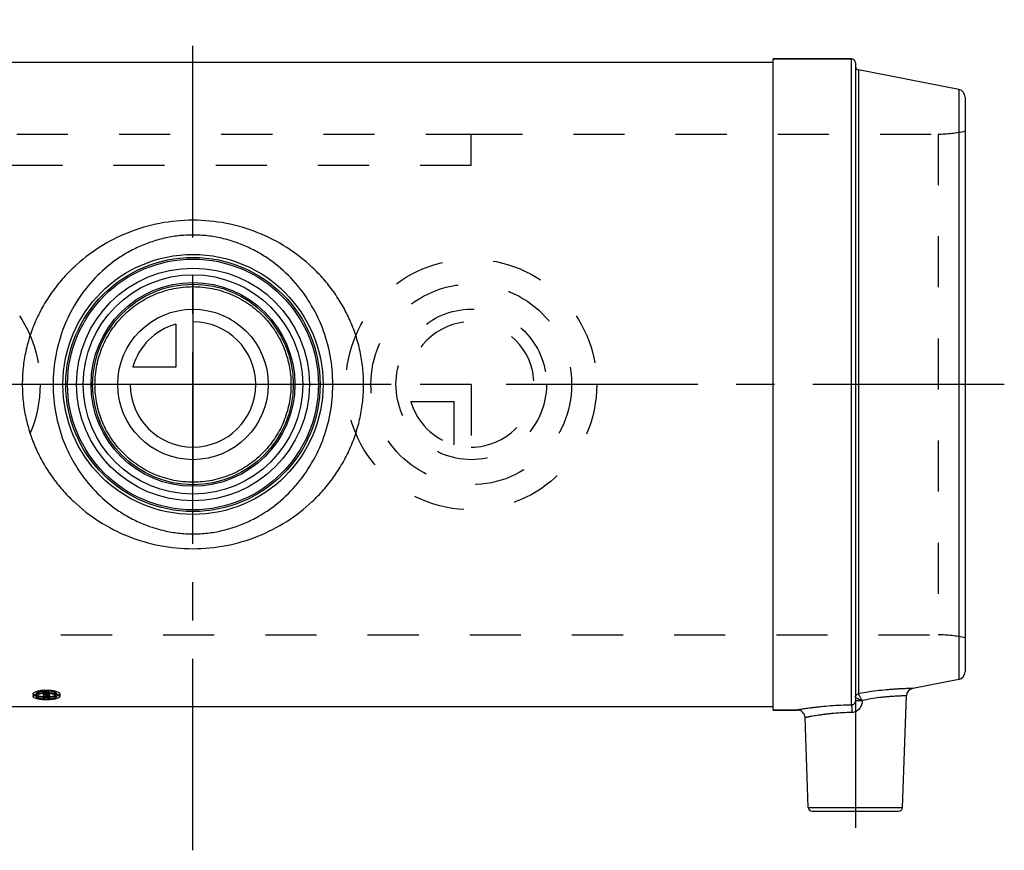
# Model space of a CAD drawing. Header units: millimetres. Extents: x 396 to 604, y 447 to 553.
# Tile 4 of 4: x 478 to 604, y 447 to 553. Entities that reach past the tile are written whole.
import ezdxf

# ---------------------------------------------------------------- set-up
doc = ezdxf.new("R2010")
doc.units = ezdxf.units.MM
doc.header["$LTSCALE"] = 65.185185
doc.linetypes.add('CENTER', pattern=[0.6, 0.375, -0.075, 0.075, -0.075])
doc.linetypes.add('HIDDEN', pattern=[0.2, 0.1, -0.1])
for name, color, linetype in [('ACHSEN_S', 7, 'CONTINUOUS'), ('KOERPER', 7, 'CONTINUOUS'), ('KONST.EL_MIT_GEO', 7, 'CONTINUOUS'), ('KURVEN', 7, 'CONTINUOUS')]:
    doc.layers.add(name, color=color, linetype=linetype)

msp = doc.modelspace()

# ---------------------------------------------------------------- linework, layer by layer
at = {"layer": 'ACHSEN_S', "color": 2, "linetype": 'CENTER'}
for p, q in [((500, 447), (500, 553)), ((603.5, 506.45), (396.5, 506.45))]:
    msp.add_line(p, q, dxfattribs=at)
at = {"layer": 'KOERPER', "color": 7, "linetype": 'Continuous'}
for p, q in [((574, 548), (584, 548)), ((574, 464.9), (574, 548)), ((426, 547.6), (574, 547.6)), ((590.52, 452.48), (591.01, 466.71)), ((574, 465.3), (426, 465.3)), ((574, 464.9), (577.08, 464.9)), ((578.48, 452.48), (578.08, 463.93))]:
    msp.add_line(p, q, dxfattribs=at)
at = {"layer": 'KOERPER', "color": 8, "linetype": 'HIDDEN'}
for p, q in [((535.5, 538.4), (595.06, 538.4)), ((404.94, 474.5), (595.06, 474.5))]:
    msp.add_line(p, q, dxfattribs=at)
at = {"layer": 'KOERPER', "color": 2, "linetype": 'CENTER'}
msp.add_line((584.5, 474.3), (584.5, 447), dxfattribs=at)
at = {"layer": 'KONST.EL_MIT_GEO', "color": 7, "linetype": 'Continuous'}
for p, q in [((584, 548), (574, 548)), ((584, 465.54), (584, 548)), ((584.5, 547.5), (584.5, 466.08)), ((597.69, 544.11), (584.9, 546.59)), ((584.9, 546.59), (584.9, 466.99)), ((597.69, 544.11), (597.69, 468.79)), ((598.5, 543.13), (598.5, 469.77)), ((597.69, 468.79), (591.82, 467.65)), ((479.61, 466.95), (479.61, 466.65)), ((479.61, 466.65), (479.61, 466.66)), ((480, 466.66), (480, 466.65)), ((480.91, 467.02), (480.91, 466.4)), ((480.91, 466.92), (481.24, 466.92)), ((480.91, 466.4), (481.17, 466.4)), ((481.17, 466.84), (481.24, 466.84)), ((481.17, 466.84), (481.17, 466.68)), ((481.17, 466.68), (481.24, 466.68)), ((481.17, 466.61), (481.26, 466.61)), ((481.17, 466.61), (481.17, 466.4)), ((481.24, 467.04), (481.24, 466.92)), ((481.24, 466.84), (481.24, 466.68)), ((481.25, 466.6), (481.26, 466.6)), ((481.26, 466.6), (481.26, 466.6)), ((481.42, 466.4), (481.69, 466.4)), ((481.43, 466.78), (481.43, 466.74)), ((481.69, 467.02), (481.69, 467.02)), ((481.69, 466.7), (481.69, 466.4)), ((481.7, 467.02), (481.7, 466.74)), ((482.61, 466.65), (482.61, 466.66)), ((483, 466.95), (483, 466.65)), ((483, 466.66), (483, 466.65)), ((585.37, 466.12), (585.37, 466.11)), ((590.52, 452.48), (591.01, 466.71)), ((577.08, 464.9), (574, 464.9)), ((578.48, 452.48), (578.08, 463.93)), ((578.48, 452.48), (590.52, 452.48)), ((578.98, 452), (590.02, 452))]:
    msp.add_line(p, q, dxfattribs=at)
at = {"layer": 'KONST.EL_MIT_GEO', "color": 8, "linetype": 'HIDDEN'}
for p, q in [((464.5, 538.38), (535.5, 538.38)), ((535.5, 534.4), (535.5, 538.4)), ((595.06, 538.4), (595.06, 474.5)), ((535.5, 534.4), (464.5, 534.4)), ((404.94, 474.5), (595.06, 474.5)), ((480, 466.95), (480, 466.65)), ((480.91, 467.22), (481.24, 467.22)), ((480.91, 467.22), (480.91, 467.02)), ((480.91, 466.7), (481.17, 466.7)), ((481.17, 467.14), (481.24, 467.14)), ((481.17, 467.14), (481.17, 466.84)), ((481.17, 466.98), (481.24, 466.98)), ((481.17, 466.91), (481.26, 466.91)), ((481.17, 466.68), (481.17, 466.61)), ((481.17, 466.6), (481.17, 466.6)), ((481.24, 467.22), (481.24, 467.04)), ((481.24, 466.92), (481.24, 466.84)), ((481.26, 466.91), (481.26, 466.61)), ((481.42, 466.7), (481.69, 466.7)), ((481.42, 466.7), (481.42, 466.4)), ((481.43, 467.08), (481.43, 466.78)), ((481.5, 466.93), (481.5, 466.63)), ((481.7, 467.08), (481.7, 467.02)), ((482.61, 466.95), (482.61, 466.65)), ((584.51, 466.51), (584.51, 466.49)), ((584.51, 466.49), (584.51, 466.49))]:
    msp.add_line(p, q, dxfattribs=at)
at = {"layer": 'KONST.EL_MIT_GEO', "color": 7, "linetype": 'Continuous'}
for radius in [16.59, 16.22, 16, 14.85, 14, 13]:
    msp.add_circle((500, 506.45), radius, dxfattribs=at)
for centre, radius, start, end in [((584, 547.5), 0.5, 0, 90), ((585, 547.08), 0.5, 180, 259), ((597.5, 543.13), 1, 0, 79), ((597.5, 469.77), 1, 281, 360), ((592.01, 466.67), 1, 101, 178), ((480.11, 466.65), 0.103, 180.0194, 186.5313), ((481.31, 471.75), 5.15, 268.5396, 269.3573), ((481.31, 462.93), 4.11, 88.2173, 88.3805), ((481.32, 463.12), 3.92, 84.5029, 88.26), ((482.5, 466.65), 0.103, 353.4687, 359.9806), ((585, 466.48), 0.492, 176.4422, 178.6034), ((584.69, 466.86), 0.411, 243.7526, 244.3563), ((577.08, 463.9), 1, 2, 90), ((578.98, 452.5), 0.5, 182, 270), ((590.02, 452.5), 0.5, 270, 358)]:
    msp.add_arc(centre, radius, start, end, dxfattribs=at)
at = {"layer": 'KONST.EL_MIT_GEO', "color": 8, "linetype": 'HIDDEN'}
for centre, radius, start, end in [((595.06, 553.4), 15, 270, 283.2615), ((595.06, 459.5), 15, 76.7385, 90), ((481.29, 471.39), 4.79, 265.4692, 268.5411), ((481.42, 467.04), 0.0164, 356.8087, 359.9989)]:
    msp.add_arc(centre, radius, start, end, dxfattribs=at)
for centre, start_param, end_param in [((482.38, 506.45), -3.429813, -3.411196), ((482.64, 506.45), 2.851314, 2.871304)]:
    msp.add_ellipse(centre, major_axis=(-1.5, 41.15), ratio=0.218689, start_param=start_param, end_param=end_param, dxfattribs=at)
at = {"layer": 'KONST.EL_MIT_GEO', "color": 7, "linetype": 'Continuous'}
for centre, major_axis, start_param, end_param in [((482.38, 506.45), (-1.51, 41.45), -3.428917, -3.410437), ((482.64, 506.45), (-1.51, 41.45), -3.43096, -3.410437), ((482.64, 506.45), (-1.5, 41.15), -3.411881, -3.411196)]:
    msp.add_ellipse(centre, major_axis=major_axis, ratio=0.218689, start_param=start_param, end_param=end_param, dxfattribs=at)
for points, knots in [([(521.77, 506.45), (521.77, 507.16), (521.7, 508.58), (521.36, 510.68), (520.8, 512.73), (520.04, 514.69), (519.09, 516.56), (517.96, 518.31), (516.67, 519.93), (514.76, 521.91), (512.03, 524.04), (508.3, 525.95), (504.24, 527.14), (500, 527.54), (495.76, 527.14), (491.7, 525.95), (487.97, 524.04), (485.24, 521.91), (483.33, 519.93), (482.04, 518.31), (480.91, 516.56), (479.96, 514.69), (479.2, 512.73), (478.64, 510.68), (478.3, 508.58), (478.23, 507.16), (478.23, 506.45)], [0, 0, 0, 0, 0.031807, 0.063533, 0.09511, 0.126496, 0.157679, 0.188675, 0.219525, 0.250289, 0.311774, 0.373754, 0.436554, 0.5, 0.563446, 0.626246, 0.688226, 0.749711, 0.780475, 0.811325, 0.842321, 0.873504, 0.90489, 0.936467, 0.968193, 1, 1, 1, 1]), ([(517.84, 506.45), (517.84, 507.69), (517.62, 510.15), (516.62, 513.69), (515.01, 516.93), (512.87, 519.79), (510.67, 521.79), (508.71, 523.1), (507.12, 523.95), (505.44, 524.63), (503.68, 525.14), (501.86, 525.45), (500, 525.55), (498.14, 525.45), (496.32, 525.14), (494.56, 524.63), (492.88, 523.95), (491.29, 523.1), (489.33, 521.79), (487.13, 519.79), (484.99, 516.93), (483.38, 513.69), (482.38, 510.15), (482.16, 507.69), (482.16, 506.45)], [0, 0, 0, 0, 0.064102, 0.12738, 0.189471, 0.250608, 0.311477, 0.342128, 0.373045, 0.404306, 0.435933, 0.467874, 0.5, 0.532126, 0.564067, 0.595694, 0.626955, 0.657872, 0.688523, 0.749392, 0.810529, 0.87262, 0.935898, 1, 1, 1, 1]), ([(487.5, 506.45), (487.5, 506.86), (487.54, 507.69), (487.72, 508.91), (488.03, 510.11), (488.58, 511.65), (489.55, 513.45), (490.85, 515.02), (492.06, 516.11), (493.03, 516.83), (494.08, 517.46), (495.56, 518.16), (497.53, 518.77), (500, 519.01), (502.47, 518.77), (504.44, 518.16), (505.92, 517.46), (506.97, 516.83), (507.94, 516.11), (509.15, 515.02), (510.45, 513.45), (511.42, 511.65), (511.97, 510.11), (512.28, 508.91), (512.46, 507.69), (512.5, 506.86), (512.5, 506.45)], [0, 0, 0, 0, 0.031581, 0.063116, 0.094568, 0.125909, 0.188167, 0.250086, 0.281046, 0.312044, 0.343119, 0.374304, 0.43697, 0.5, 0.56303, 0.625696, 0.656881, 0.687956, 0.718954, 0.749914, 0.811833, 0.874091, 0.905432, 0.936884, 0.968419, 1, 1, 1, 1]), ([(478.23, 506.45), (478.23, 505.74), (478.3, 504.32), (478.64, 502.22), (479.2, 500.17), (479.96, 498.21), (480.91, 496.34), (482.04, 494.59), (483.33, 492.97), (485.24, 490.99), (487.97, 488.86), (491.7, 486.95), (495.76, 485.76), (500, 485.36), (504.24, 485.76), (508.3, 486.95), (512.03, 488.86), (514.76, 490.99), (516.67, 492.97), (517.96, 494.59), (519.09, 496.34), (520.04, 498.21), (520.8, 500.17), (521.36, 502.22), (521.7, 504.32), (521.77, 505.74), (521.77, 506.45)], [0, 0, 0, 0, 0.031807, 0.063533, 0.09511, 0.126496, 0.157679, 0.188675, 0.219525, 0.250289, 0.311774, 0.373754, 0.436554, 0.5, 0.563446, 0.626246, 0.688226, 0.749711, 0.780475, 0.811325, 0.842321, 0.873504, 0.90489, 0.936467, 0.968193, 1, 1, 1, 1]), ([(482.16, 506.45), (482.16, 505.21), (482.38, 502.75), (483.38, 499.21), (484.99, 495.97), (487.13, 493.11), (489.33, 491.11), (491.29, 489.8), (492.88, 488.95), (494.56, 488.27), (496.32, 487.76), (498.14, 487.45), (500, 487.35), (501.86, 487.45), (503.68, 487.76), (505.44, 488.27), (507.12, 488.95), (508.71, 489.8), (510.67, 491.11), (512.87, 493.11), (515.01, 495.97), (516.62, 499.21), (517.62, 502.75), (517.84, 505.21), (517.84, 506.45)], [0, 0, 0, 0, 0.064102, 0.12738, 0.189471, 0.250608, 0.311477, 0.342128, 0.373045, 0.404306, 0.435933, 0.467874, 0.5, 0.532126, 0.564067, 0.595694, 0.626955, 0.657872, 0.688523, 0.749392, 0.810529, 0.87262, 0.935898, 1, 1, 1, 1]), ([(512.5, 506.45), (512.5, 506.04), (512.46, 505.21), (512.28, 503.99), (511.97, 502.79), (511.42, 501.25), (510.45, 499.45), (509.15, 497.88), (507.94, 496.79), (506.97, 496.07), (505.92, 495.44), (504.44, 494.74), (502.47, 494.13), (500, 493.89), (497.53, 494.13), (495.56, 494.74), (494.08, 495.44), (493.03, 496.07), (492.06, 496.79), (490.85, 497.88), (489.55, 499.45), (488.58, 501.25), (488.03, 502.79), (487.72, 503.99), (487.54, 505.21), (487.5, 506.04), (487.5, 506.45)], [0, 0, 0, 0, 0.031581, 0.063116, 0.094568, 0.125909, 0.188167, 0.250086, 0.281046, 0.312044, 0.343119, 0.374304, 0.43697, 0.5, 0.56303, 0.625696, 0.656881, 0.687956, 0.718954, 0.749914, 0.811833, 0.874091, 0.905432, 0.936884, 0.968419, 1, 1, 1, 1]), ([(479.61, 466.95), (479.61, 466.96), (479.62, 467), (479.64, 467.05), (479.69, 467.09), (479.77, 467.16), (479.91, 467.23), (480.12, 467.31), (480.37, 467.38), (480.66, 467.42), (480.98, 467.45), (481.31, 467.46), (481.63, 467.45), (481.95, 467.42), (482.24, 467.38), (482.49, 467.31), (482.7, 467.23), (482.85, 467.16), (482.93, 467.09), (482.97, 467.05), (482.99, 467), (483, 466.96), (483, 466.95)], [0, 0, 0, 0, 0.012891, 0.027227, 0.043902, 0.063421, 0.111681, 0.172181, 0.243609, 0.323872, 0.410337, 0.5, 0.589663, 0.676128, 0.756391, 0.827819, 0.888319, 0.936579, 0.956098, 0.972773, 0.987109, 1, 1, 1, 1]), ([(591.82, 467.65), (591.82, 467.65), (591.81, 467.65), (591.8, 467.65), (591.78, 467.65), (591.74, 467.65), (591.68, 467.65), (591.61, 467.65), (591.48, 467.65), (591.27, 467.64), (590.98, 467.63), (590.63, 467.62), (590.23, 467.6), (589.77, 467.58), (589.27, 467.54), (588.52, 467.48), (587.51, 467.38), (586.23, 467.21), (585.36, 467.06), (584.91, 466.98)], [0, 0, 0, 0, 0.001208, 0.002717, 0.004828, 0.010851, 0.019261, 0.030035, 0.043146, 0.076235, 0.118187, 0.168579, 0.226911, 0.292618, 0.365074, 0.443602, 0.615951, 0.803542, 1, 1, 1, 1]), ([(479.61, 466.66), (479.61, 466.68), (479.62, 466.71), (479.65, 466.76), (479.7, 466.8), (479.78, 466.87), (479.92, 466.94), (480.13, 467.01), (480.38, 467.08), (480.67, 467.12), (480.98, 467.15), (481.31, 467.16), (481.63, 467.15), (481.94, 467.12), (482.23, 467.08), (482.48, 467.01), (482.69, 466.94), (482.83, 466.87), (482.92, 466.8), (482.96, 466.76), (482.99, 466.71), (483, 466.68), (483, 466.66)], [0, 0, 0, 0, 0.012966, 0.027571, 0.044595, 0.064464, 0.113274, 0.174006, 0.245334, 0.325203, 0.41106, 0.5, 0.58894, 0.674797, 0.754666, 0.825994, 0.886726, 0.935536, 0.955405, 0.972429, 0.987034, 1, 1, 1, 1]), ([(483, 466.65), (483, 466.63), (482.99, 466.6), (482.97, 466.55), (482.93, 466.51), (482.84, 466.45), (482.7, 466.39), (482.49, 466.32), (482.24, 466.27), (481.84, 466.22), (481.31, 466.2), (480.77, 466.22), (480.37, 466.27), (480.12, 466.32), (479.91, 466.39), (479.77, 466.45), (479.69, 466.51), (479.64, 466.55), (479.62, 466.6), (479.61, 466.63), (479.61, 466.65)], [0, 0, 0, 0, 0.012815, 0.026805, 0.043004, 0.062027, 0.109507, 0.1697, 0.241314, 0.322155, 0.5, 0.677845, 0.758686, 0.8303, 0.890493, 0.937973, 0.956996, 0.973195, 0.987185, 1, 1, 1, 1]), ([(481.42, 467.03), (481.33, 467.04), (481.16, 467.04), (480.9, 467.02), (480.66, 466.99), (480.45, 466.94), (480.27, 466.88), (480.15, 466.83), (480.08, 466.77), (480.04, 466.74), (480.01, 466.7), (480.01, 466.67), (480, 466.66)], [0, 0, 0, 0, 0.174279, 0.344779, 0.505002, 0.649102, 0.772279, 0.871258, 0.911375, 0.945529, 0.97454, 1, 1, 1, 1]), ([(480, 466.64), (480.01, 466.58), (480.08, 466.52), (480.17, 466.47), (480.27, 466.43), (480.41, 466.39), (480.6, 466.35), (480.82, 466.32), (481.06, 466.31), (481.31, 466.3), (481.55, 466.31), (481.79, 466.32), (482.01, 466.35), (482.2, 466.39), (482.35, 466.43), (482.44, 466.47), (482.53, 466.52), (482.6, 466.58), (482.61, 466.64)], [0, 0, 0, 0, 0.061987, 0.084747, 0.110634, 0.171454, 0.243168, 0.323651, 0.410255, 0.5, 0.589745, 0.676349, 0.756832, 0.828546, 0.889366, 0.915253, 0.938013, 1, 1, 1, 1]), ([(480.12, 466.8), (480.16, 466.78), (480.27, 466.73), (480.45, 466.68), (480.67, 466.64), (480.83, 466.62), (480.91, 466.62)], [0, 0, 0, 0, 0.183542, 0.416397, 0.691952, 1, 1, 1, 1]), ([(481.24, 466.92), (481.3, 466.92), (481.38, 466.91), (481.49, 466.89), (481.56, 466.88), (481.62, 466.86), (481.66, 466.83), (481.69, 466.81), (481.7, 466.79), (481.7, 466.78)], [0, 0, 0, 0, 0.352355, 0.512886, 0.655604, 0.776345, 0.872641, 0.944956, 1, 1, 1, 1]), ([(481.43, 466.78), (481.43, 466.79), (481.42, 466.8), (481.4, 466.81), (481.38, 466.82), (481.35, 466.83), (481.3, 466.84), (481.26, 466.84), (481.24, 466.84)], [0, 0, 0, 0, 0.124073, 0.220586, 0.341701, 0.484946, 0.64613, 1, 1, 1, 1]), ([(481.24, 466.68), (481.26, 466.68), (481.3, 466.68), (481.35, 466.69), (481.38, 466.7), (481.4, 466.7), (481.42, 466.71), (481.43, 466.73), (481.43, 466.74)], [0, 0, 0, 0, 0.354796, 0.516324, 0.659762, 0.780859, 0.877102, 1, 1, 1, 1]), ([(481.7, 466.74), (481.7, 466.71), (481.66, 466.68), (481.62, 466.66), (481.57, 466.64), (481.53, 466.64), (481.5, 466.63)], [0, 0, 0, 0, 0.344624, 0.479654, 0.634744, 1, 1, 1, 1]), ([(482.61, 466.66), (482.61, 466.68), (482.59, 466.72), (482.53, 466.78), (482.45, 466.83), (482.34, 466.88), (482.21, 466.93), (482.05, 466.97), (481.88, 467), (481.76, 467.01), (481.69, 467.02)], [0, 0, 0, 0, 0.05948, 0.134319, 0.229756, 0.346966, 0.485063, 0.641966, 0.814781, 1, 1, 1, 1]), ([(481.69, 466.62), (481.78, 466.62), (481.94, 466.64), (482.16, 466.68), (482.34, 466.73), (482.45, 466.78), (482.5, 466.8)], [0, 0, 0, 0, 0.308085, 0.583762, 0.816647, 1, 1, 1, 1]), ([(584.5, 466.08), (584.5, 466.01), (584.48, 465.88), (584.37, 465.7), (584.21, 465.57), (584.07, 465.54), (584, 465.54)], [0, 0, 0, 0, 0.242089, 0.492922, 0.746943, 1, 1, 1, 1]), ([(585.37, 466.11), (585.37, 465.93), (585.31, 465.56), (585.09, 465.14), (584.83, 464.87), (584.6, 464.72), (584.34, 464.61), (584.16, 464.59), (584.07, 464.59)], [0, 0, 0, 0, 0.249833, 0.499403, 0.624628, 0.749841, 0.875002, 1, 1, 1, 1]), ([(584.5, 466.5), (584.5, 466.56), (584.52, 466.67), (584.61, 466.82), (584.74, 466.93), (584.85, 466.98), (584.9, 466.99)], [0, 0, 0, 0, 0.248283, 0.49749, 0.748113, 1, 1, 1, 1]), ([(584.5, 466.5), (584.5, 466.5), (584.5, 466.5), (584.51, 466.5), (584.51, 466.49)], [0, 0, 0, 0, 0.196272, 1, 1, 1, 1]), ([(584.5, 466.08), (584.5, 466.08), (584.51, 466.08), (584.52, 466.08), (584.54, 466.09), (584.57, 466.09), (584.6, 466.09), (584.64, 466.1), (584.69, 466.1), (584.77, 466.1), (584.88, 466.11), (585.03, 466.11), (585.19, 466.11), (585.31, 466.11), (585.37, 466.11)], [0, 0, 0, 0, 0.005893, 0.020231, 0.043507, 0.07564, 0.116408, 0.1655, 0.222529, 0.287044, 0.436405, 0.608801, 0.798699, 1, 1, 1, 1]), ([(584.51, 466.51), (584.51, 466.57), (584.54, 466.68), (584.62, 466.82), (584.75, 466.92), (584.86, 466.96), (584.91, 466.98)], [0, 0, 0, 0, 0.248764, 0.498919, 0.749678, 1, 1, 1, 1]), ([(584.51, 466.49), (584.52, 466.49), (584.56, 466.47), (584.66, 466.43), (584.83, 466.35), (585.08, 466.24), (585.27, 466.16), (585.37, 466.12)], [0, 0, 0, 0, 0.046378, 0.12253, 0.350623, 0.653545, 1, 1, 1, 1]), ([(584.9, 466.99), (584.9, 466.98), (584.91, 466.98), (584.91, 466.98), (584.91, 466.98)], [0, 0, 0, 0, 0.735555, 1, 1, 1, 1]), ([(585.37, 466.12), (585.31, 466.21), (585.23, 466.35), (585.13, 466.54), (585.06, 466.66), (585, 466.77), (584.96, 466.86), (584.93, 466.92), (584.92, 466.95), (584.91, 466.97), (584.91, 466.98)], [0, 0, 0, 0, 0.344447, 0.503057, 0.647266, 0.772977, 0.876108, 0.952817, 0.980242, 1, 1, 1, 1]), ([(591.01, 466.71), (591.01, 466.71), (591.01, 466.7), (591.01, 466.71), (591, 466.71), (590.99, 466.71), (590.97, 466.7), (590.94, 466.7), (590.9, 466.7), (590.84, 466.7), (590.77, 466.7), (590.69, 466.7), (590.59, 466.7), (590.48, 466.7), (590.31, 466.69), (590.07, 466.68), (589.75, 466.67), (589.38, 466.65), (588.97, 466.62), (588.53, 466.58), (588.06, 466.54), (587.37, 466.46), (586.47, 466.32), (585.74, 466.19), (585.37, 466.12)], [0, 0, 0, 0, 0.000291, 0.001162, 0.002614, 0.004646, 0.007257, 0.010446, 0.018549, 0.02894, 0.041599, 0.0565, 0.073614, 0.092907, 0.114342, 0.163464, 0.220591, 0.285268, 0.356976, 0.435132, 0.519091, 0.608154, 0.798557, 1, 1, 1, 1]), ([(584, 465.54), (583.55, 465.53), (582.66, 465.51), (581.37, 465.43), (580.36, 465.34), (579.62, 465.26), (579.12, 465.2), (578.67, 465.14), (578.27, 465.09), (577.92, 465.04), (577.67, 465), (577.49, 464.97), (577.39, 464.95), (577.3, 464.94), (577.22, 464.92), (577.16, 464.91), (577.13, 464.91), (577.1, 464.9), (577.09, 464.9), (577.09, 464.9), (577.08, 464.9), (577.08, 464.9)], [0, 0, 0, 0, 0.195964, 0.383029, 0.55493, 0.633335, 0.705767, 0.771558, 0.830074, 0.880727, 0.922981, 0.94081, 0.95637, 0.969616, 0.98051, 0.989017, 0.995112, 0.997249, 0.998777, 0.999694, 1, 1, 1, 1]), ([(584, 465.54), (584.01, 465.52), (584.01, 465.48), (584.02, 465.41), (584.03, 465.32), (584.04, 465.2), (584.05, 465.07), (584.06, 464.86), (584.07, 464.7), (584.07, 464.59)], [0, 0, 0, 0, 0.047392, 0.122614, 0.223855, 0.34833, 0.492518, 0.652301, 1, 1, 1, 1]), ([(584.07, 464.59), (583.67, 464.58), (582.89, 464.56), (581.94, 464.49), (581.22, 464.42), (580.72, 464.36), (580.25, 464.3), (579.82, 464.24), (579.43, 464.18), (579.09, 464.12), (578.83, 464.08), (578.65, 464.05), (578.54, 464.02), (578.43, 464), (578.34, 463.99), (578.26, 463.97), (578.2, 463.96), (578.16, 463.95), (578.13, 463.94), (578.11, 463.94), (578.1, 463.94), (578.09, 463.94), (578.09, 463.94), (578.09, 463.94), (578.08, 463.94), (578.08, 463.93)], [0, 0, 0, 0, 0.197999, 0.386431, 0.475003, 0.55879, 0.637081, 0.709208, 0.774544, 0.832509, 0.882568, 0.90448, 0.924242, 0.941803, 0.957117, 0.970146, 0.980854, 0.989213, 0.992504, 0.9952, 0.997299, 0.998799, 0.999324, 0.9997, 1, 1, 1, 1])]:
    msp.add_open_spline(points, degree=3, knots=knots, dxfattribs=at)
at = {"layer": 'KONST.EL_MIT_GEO', "color": 8, "linetype": 'HIDDEN'}
for points, knots in [([(482.61, 466.95), (482.61, 466.96), (482.6, 466.99), (482.58, 467.02), (482.55, 467.06), (482.49, 467.11), (482.38, 467.17), (482.22, 467.22), (482.02, 467.27), (481.8, 467.31), (481.56, 467.33), (481.31, 467.34), (481.05, 467.33), (480.81, 467.31), (480.59, 467.27), (480.39, 467.22), (480.23, 467.17), (480.12, 467.11), (480.06, 467.06), (480.03, 467.02), (480.01, 466.99), (480, 466.96), (480, 466.95)], [0, 0, 0, 0, 0.012887, 0.027186, 0.043808, 0.06327, 0.111437, 0.171896, 0.243342, 0.32367, 0.410229, 0.5, 0.589771, 0.67633, 0.756658, 0.828104, 0.888563, 0.93673, 0.956192, 0.972814, 0.987113, 1, 1, 1, 1]), ([(483, 466.95), (483, 466.93), (482.99, 466.9), (482.97, 466.85), (482.93, 466.81), (482.84, 466.75), (482.7, 466.68), (482.49, 466.62), (482.24, 466.57), (481.84, 466.52), (481.31, 466.49), (480.77, 466.52), (480.37, 466.57), (480.12, 466.62), (479.91, 466.68), (479.77, 466.75), (479.69, 466.81), (479.64, 466.85), (479.62, 466.9), (479.61, 466.93), (479.61, 466.95)], [0, 0, 0, 0, 0.012849, 0.026868, 0.043086, 0.062122, 0.109608, 0.169793, 0.24139, 0.322208, 0.5, 0.677792, 0.75861, 0.830207, 0.890392, 0.937878, 0.956914, 0.973132, 0.987151, 1, 1, 1, 1]), ([(480, 466.95), (480, 466.93), (480.01, 466.91), (480.03, 466.87), (480.07, 466.83), (480.1, 466.81), (480.12, 466.8)], [0, 0, 0, 0, 0.20208, 0.425757, 0.688471, 1, 1, 1, 1]), ([(481.24, 467.22), (481.3, 467.22), (481.38, 467.21), (481.49, 467.19), (481.56, 467.18), (481.62, 467.16), (481.66, 467.13), (481.69, 467.11), (481.7, 467.09), (481.7, 467.08)], [0, 0, 0, 0, 0.352214, 0.512687, 0.655364, 0.776092, 0.872416, 0.944815, 1, 1, 1, 1]), ([(481.43, 467.08), (481.43, 467.09), (481.42, 467.1), (481.4, 467.11), (481.38, 467.12), (481.35, 467.13), (481.3, 467.13), (481.26, 467.14), (481.24, 467.14)], [0, 0, 0, 0, 0.1243, 0.22084, 0.341941, 0.485145, 0.646271, 1, 1, 1, 1]), ([(481.24, 466.98), (481.26, 466.98), (481.31, 466.98), (481.36, 466.99), (481.4, 467), (481.42, 467.01), (481.43, 467.03), (481.43, 467.03)], [0, 0, 0, 0, 0.352631, 0.656505, 0.777938, 0.87503, 1, 1, 1, 1]), ([(481.26, 466.6), (481.3, 466.6), (481.44, 466.6), (481.58, 466.61), (481.69, 466.62)], [0, 0, 0, 0, 0.253152, 1, 1, 1, 1]), ([(481.7, 467.04), (481.7, 467.01), (481.66, 466.98), (481.62, 466.96), (481.57, 466.94), (481.53, 466.93), (481.5, 466.93)], [0, 0, 0, 0, 0.34498, 0.479971, 0.634984, 1, 1, 1, 1]), ([(482.5, 466.8), (482.51, 466.81), (482.54, 466.83), (482.58, 466.87), (482.6, 466.91), (482.61, 466.93), (482.61, 466.95)], [0, 0, 0, 0, 0.311529, 0.574243, 0.79792, 1, 1, 1, 1]), ([(584.51, 466.49), (584.51, 466.5), (584.5, 466.5), (584.5, 466.5), (584.5, 466.5)], [0, 0, 0, 0, 0.332626, 1, 1, 1, 1])]:
    msp.add_open_spline(points, degree=3, knots=knots, dxfattribs=at)
at = {"layer": 'KURVEN', "color": 40, "linetype": 'Continuous'}
for p, q in [((500, 519.45), (500, 493.45)), ((497.8, 514.14), (497.8, 508.65)), ((497.8, 508.65), (492.31, 508.65)), ((516, 506.45), (484, 506.45))]:
    msp.add_line(p, q, dxfattribs=at)
at = {"layer": 'KURVEN', "color": 8, "linetype": 'HIDDEN'}
for p, q in [((535.5, 506.45), (525.9, 506.45)), ((535.5, 506.45), (535.5, 496.85)), ((533.3, 504.25), (527.81, 504.25)), ((533.3, 498.76), (533.3, 504.25))]:
    msp.add_line(p, q, dxfattribs=at)
for centre, radius in [((464.5, 506.45), 16), ((535.5, 506.45), 16), ((535.5, 506.45), 12.8), ((535.5, 506.45), 9.6)]:
    msp.add_circle(centre, radius, dxfattribs=at)
at = {"layer": 'KURVEN', "color": 40, "linetype": 'Continuous'}
for radius in [16, 12.8, 9.6]:
    msp.add_circle((500, 506.45), radius, dxfattribs=at)
for start, end in [(180, 90), (105.962, 164.038)]:
    msp.add_arc((500, 506.45), 8, start, end, dxfattribs=at)
at = {"layer": 'KURVEN', "color": 8, "linetype": 'HIDDEN'}
for start, end in [(270, 180), (195.962, 254.038)]:
    msp.add_arc((535.5, 506.45), 8, start, end, dxfattribs=at)

doc.saveas('drawing.dxf')
